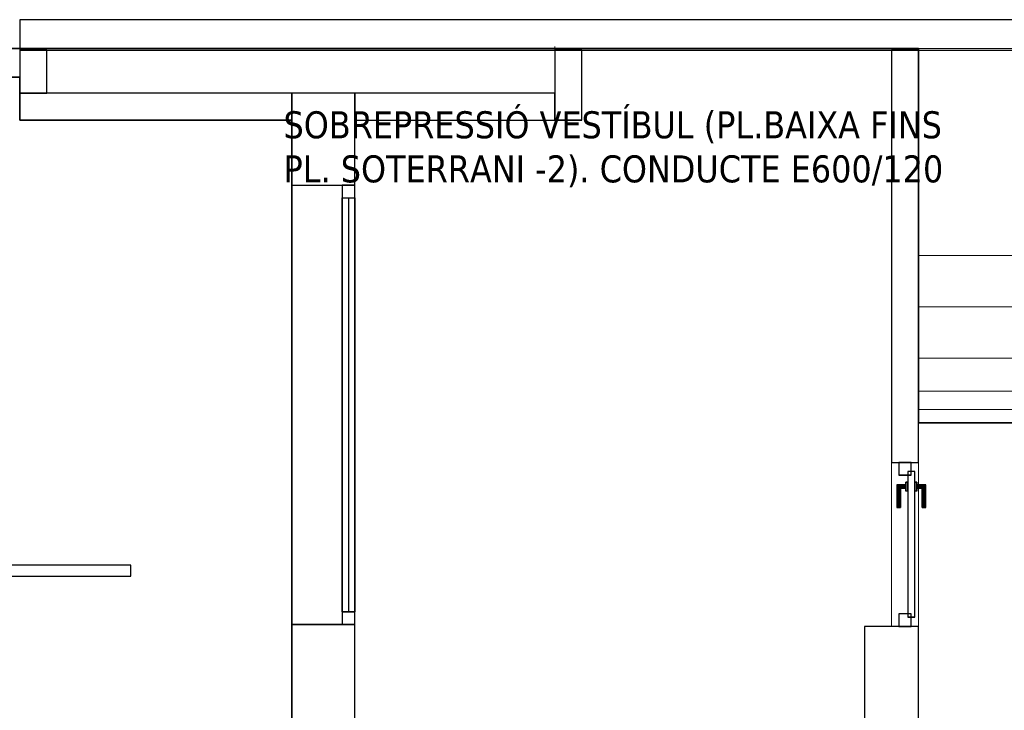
# Model space of a CAD drawing. Header units: metres. Extents: x 397.7 to 427.5, y 12.8 to 28.3.
# Tile 4 of 16: x 405.8 to 411.3, y 24.4 to 28.2. Entities that reach past the tile are written whole.
import ezdxf

# ---------------------------------------------------------------- set-up
doc = ezdxf.new("R2010")
doc.units = ezdxf.units.M
for name, color, linetype, lineweight, true_color in [('01_CARPINTERIA', 5, 'Continuous', 25, 0x0000ff), ('01_PROYECCION CARP', 7, 'Continuous', 25, 0x00007f), ('01_SUELOS', 7, 'Continuous', 25, 0x007f00)]:
    doc.layers.add(name, color=color, linetype=linetype, lineweight=lineweight, true_color=true_color)
for name, color, linetype, lineweight in [('A-GENM-____-OTLN', 7, 'Continuous', 18), ('A-WALL-____-MCUT', 7, 'Continuous', 25), ('A-WALL-____-OTLN', 7, 'Continuous', 25), ('G-____-____-TEXT', 7, 'Continuous', 30), ('S-STRS-____-OTLN', 7, 'Continuous', 18)]:
    doc.layers.add(name, color=color, linetype=linetype, lineweight=lineweight)
doc.styles.add('Tahoma_2', font='tahoma.ttf', dxfattribs={"height": 0.15})

# ---------------------------------------------------------------- blocks, each defined once
blk = doc.blocks.new('Family - Peldaño final-151515-09_CLI_AIRE_PSC')
at = {"layer": 'S-STRS-____-OTLN', "color": 253, "true_color": 0xaaaaaa}
for p, q in [((1.1998, 2.0879), (0, 2.0879)), ((0, 2.0879), (1.1998, 2.0879)), ((0, 2.0879), (0, 0.9379)), ((0, 0.9379), (0, 2.0879)), ((1.1998, 2.0879), (0, 2.0879)), ((0, 2.0879), (1.1998, 2.0879)), ((0, 2.0879), (0, 0.9379)), ((0, 0.9379), (0, 2.0879)), ((3.799, 2.0879), (0.952, 2.0879)), ((0.952, 2.0879), (1.1998, 2.0879)), ((0.952, 0.9379), (0.952, 2.0879)), ((1.1998, 0.9379), (1.1998, 2.0879)), ((1.1998, 2.0879), (1.1998, 0.9379)), ((1.519, 2.0879), (1.1998, 2.0879)), ((1.1998, 2.0879), (1.1998, 0.9379)), ((1.1998, 0.9379), (1.1998, 2.0879)), ((1.1998, 0.9379), (1.1998, 2.0879)), ((1.1998, 2.0879), (1.1998, 0.9379)), ((1.519, 2.0879), (1.1998, 2.0879)), ((1.1998, 2.0879), (1.519, 2.0879)), ((1.1998, 2.0879), (1.1998, 0.9379)), ((1.1998, 0.9379), (1.1998, 2.0879)), ((1.519, 0.9379), (1.519, 2.0879)), ((1.519, 2.0879), (1.804, 2.0879)), ((1.519, 0.9379), (1.519, 2.0879)), ((1.804, 2.0879), (1.519, 2.0879)), ((1.519, 2.0879), (1.804, 2.0879)), ((1.519, 2.0879), (1.519, 0.9379)), ((1.519, 0.9379), (1.519, 2.0879)), ((1.519, 0.9379), (1.519, 2.0879)), ((1.519, 2.0879), (1.519, 0.9379)), ((1.804, 2.0879), (2.089, 2.0879)), ((1.804, 0.9379), (1.804, 2.0879)), ((1.804, 0.9379), (1.804, 2.0879)), ((2.089, 2.0879), (1.804, 2.0879)), ((1.804, 2.0879), (2.089, 2.0879)), ((1.804, 2.0879), (1.804, 0.9379)), ((1.804, 0.9379), (1.804, 2.0879)), ((1.804, 0.9379), (1.804, 2.0879)), ((1.804, 2.0879), (1.804, 0.9379)), ((2.089, 2.0879), (2.374, 2.0879)), ((2.089, 0.9379), (2.089, 2.0879)), ((2.089, 0.9379), (2.089, 2.0879)), ((2.089, 0.9379), (2.089, 2.0879)), ((2.089, 2.0879), (2.089, 0.9379)), ((2.374, 2.0879), (2.089, 2.0879)), ((2.089, 2.0879), (2.374, 2.0879)), ((2.089, 2.0879), (2.089, 0.9379)), ((2.089, 0.9379), (2.089, 2.0879)), ((2.374, 2.0879), (2.659, 2.0879)), ((2.374, 0.9379), (2.374, 2.0879)), ((2.374, 0.9379), (2.374, 2.0879)), ((2.374, 0.9379), (2.374, 2.0879)), ((2.374, 2.0879), (2.374, 0.9379)), ((2.659, 2.0879), (2.374, 2.0879)), ((2.374, 2.0879), (2.659, 2.0879)), ((2.374, 2.0879), (2.374, 0.9379)), ((2.374, 0.9379), (2.374, 2.0879)), ((2.659, 2.0879), (2.944, 2.0879)), ((2.659, 0.9379), (2.659, 2.0879)), ((2.659, 0.9379), (2.659, 2.0879)), ((2.944, 2.0879), (2.659, 2.0879)), ((2.659, 2.0879), (2.944, 2.0879)), ((2.659, 2.0879), (2.659, 0.9379)), ((2.659, 0.9379), (2.659, 2.0879)), ((2.659, 0.9379), (2.659, 2.0879)), ((2.659, 2.0879), (2.659, 0.9379)), ((2.944, 2.0879), (3.229, 2.0879)), ((2.944, 0.9379), (2.944, 2.0879)), ((2.944, 0.9379), (2.944, 2.0879)), ((3.229, 2.0879), (2.944, 2.0879)), ((2.944, 2.0879), (3.229, 2.0879)), ((2.944, 2.0879), (2.944, 0.9379)), ((2.944, 0.9379), (2.944, 2.0879)), ((2.944, 0.9379), (2.944, 2.0879)), ((2.944, 2.0879), (2.944, 0.9379)), ((3.229, 2.0879), (3.514, 2.0879)), ((3.229, 0.9379), (3.229, 2.0879)), ((3.229, 0.9379), (3.229, 2.0879)), ((3.229, 0.9379), (3.229, 2.0879)), ((3.229, 2.0879), (3.229, 0.9379)), ((3.514, 2.0879), (3.229, 2.0879)), ((3.229, 2.0879), (3.514, 2.0879)), ((3.229, 2.0879), (3.229, 0.9379)), ((3.229, 0.9379), (3.229, 2.0879)), ((3.514, 2.0879), (3.799, 2.0879)), ((3.514, 0.9379), (3.514, 2.0879)), ((3.514, 0.9379), (3.514, 2.0879)), ((3.799, 2.0879), (3.514, 2.0879)), ((3.514, 2.0879), (3.799, 2.0879)), ((3.514, 2.0879), (3.514, 0.9379)), ((3.514, 0.9379), (3.514, 2.0879)), ((3.514, 0.9379), (3.514, 2.0879)), ((3.514, 2.0879), (3.514, 0.9379)), ((3.799, 2.0879), (3.799, 0.9379)), ((3.799, 0.9379), (3.799, 2.0879)), ((4.9492, 2.0879), (3.799, 2.0879)), ((3.799, 2.0879), (4.9492, 2.0879)), ((3.799, 2.0879), (3.799, 0.9379)), ((3.799, 0.9379), (3.799, 2.0879)), ((3.799, 0.9379), (3.799, 2.0879)), ((3.799, 2.0879), (3.799, 0.9379)), ((4.9492, 2.0879), (3.799, 2.0879)), ((3.799, 2.0879), (4.9492, 2.0879)), ((3.799, 2.0879), (3.799, 0.9379)), ((3.799, 0.9379), (3.799, 2.0879)), ((4.949, 0.9378), (4.9492, 2.0879)), ((4.9492, 2.0879), (4.949, 0.9378)), ((4.949, 0.9378), (4.9492, 2.0879)), ((4.9492, 2.0879), (4.949, 0.9378)), ((3.7991, 1.1372), (3.7989, 0.0002)), ((3.799, 0.9379), (3.7991, 1.1372)), ((3.7991, 1.1372), (4.9491, 1.1371)), ((4.9489, 0), (4.9491, 1.1371)), ((4.9491, 1.1371), (4.949, 0.9378)), ((0, 0.9379), (1.1998, 0.9379)), ((1.1998, 0.9379), (0, 0.9379)), ((0, 0.9379), (1.1998, 0.9379)), ((1.1998, 0.9379), (0, 0.9379)), ((0, 0.9379), (0, 0.1858)), ((0, 0.6529), (0, 0.9379)), ((0, 0.9379), (1.1998, 0.9379)), ((1.1998, 0.9379), (0, 0.9379)), ((1.1998, 0.9379), (0, 0.9379)), ((0, 0.9379), (1.1998, 0.9379)), ((0, 0.9379), (0, 0.6529)), ((0, 0.6529), (0, 0.9379)), ((1.1998, 0.9379), (0.952, 0.9379)), ((0.952, 0.9379), (3.799, 0.9379)), ((1.1998, 0.9379), (1.519, 0.9379)), ((1.1998, 0.1858), (1.1998, 0.9379)), ((1.1998, 0.9379), (1.1998, 0.6529)), ((1.1998, 0.6529), (1.1998, 0.9379)), ((1.1998, 0.9379), (1.1998, 0.6529)), ((1.1998, 0.9379), (1.519, 0.9379)), ((1.519, 0.9379), (1.1998, 0.9379)), ((1.804, 0.9379), (1.519, 0.9379)), ((1.519, 0.9379), (1.804, 0.9379)), ((1.804, 0.9379), (1.519, 0.9379)), ((2.089, 0.9379), (1.804, 0.9379)), ((1.804, 0.9379), (2.089, 0.9379)), ((2.089, 0.9379), (1.804, 0.9379)), ((2.374, 0.9379), (2.089, 0.9379)), ((2.089, 0.9379), (2.374, 0.9379)), ((2.374, 0.9379), (2.089, 0.9379)), ((2.659, 0.9379), (2.374, 0.9379)), ((2.374, 0.9379), (2.659, 0.9379)), ((2.659, 0.9379), (2.374, 0.9379)), ((2.944, 0.9379), (2.659, 0.9379)), ((2.659, 0.9379), (2.944, 0.9379)), ((2.944, 0.9379), (2.659, 0.9379)), ((3.229, 0.9379), (2.944, 0.9379)), ((2.944, 0.9379), (3.229, 0.9379)), ((3.229, 0.9379), (2.944, 0.9379)), ((3.514, 0.9379), (3.229, 0.9379)), ((3.229, 0.9379), (3.514, 0.9379)), ((3.514, 0.9379), (3.229, 0.9379)), ((3.799, 0.9379), (3.514, 0.9379)), ((3.514, 0.9379), (3.799, 0.9379)), ((3.799, 0.9379), (3.514, 0.9379)), ((3.799, 0.9379), (4.949, 0.9378)), ((4.949, 0.9378), (3.799, 0.9379)), ((4.949, 0.9378), (3.799, 0.9379)), ((3.799, 0.9379), (4.949, 0.9378)), ((3.799, 0.9379), (3.799, 0.5702)), ((3.799, 0.5702), (3.799, 0.9379)), ((3.799, 0.9379), (4.949, 0.9378)), ((4.949, 0.9378), (3.799, 0.9379)), ((4.949, 0.9378), (3.799, 0.9379)), ((3.799, 0.9379), (3.799, 0.5702)), ((3.799, 0.9379), (4.949, 0.9378)), ((4.949, 0.57), (4.949, 0.9378)), ((4.949, 0.9378), (4.949, 0.57)), ((4.949, 0.57), (4.949, 0.9378)), ((0, 0.3679), (0, 0.6529)), ((1.1998, 0.6529), (0, 0.6529)), ((1.1998, 0.6529), (0, 0.6529)), ((0, 0.6529), (1.1998, 0.6529)), ((1.1998, 0.6529), (0, 0.6529)), ((1.1998, 0.6529), (0, 0.6529)), ((0, 0.6529), (1.1998, 0.6529)), ((0, 0.6529), (0, 0.3679)), ((0, 0.3679), (0, 0.6529)), ((1.1998, 0.6529), (1.1998, 0.3679)), ((1.1998, 0.3679), (1.1998, 0.6529)), ((1.1998, 0.6529), (1.1998, 0.3679)), ((4.949, 0.57), (3.799, 0.5702)), ((3.799, 0.5702), (4.949, 0.57)), ((3.799, 0.5702), (3.799, 0.2852)), ((3.799, 0.2852), (3.799, 0.5702)), ((3.799, 0.5702), (4.949, 0.57)), ((4.949, 0.57), (3.799, 0.5702)), ((3.799, 0.5702), (4.949, 0.57)), ((3.799, 0.5702), (4.949, 0.57)), ((3.799, 0.2852), (3.799, 0.5702)), ((4.949, 0.285), (4.949, 0.57)), ((4.949, 0.57), (4.949, 0.285)), ((4.949, 0.57), (4.949, 0.285)), ((1.1998, 0.3679), (0, 0.3679)), ((0, 0.3679), (1.1998, 0.3679)), ((0, 0.3679), (0, 0.0829)), ((0, 0.0829), (0, 0.3679)), ((0, 0.3679), (0, 0.0829)), ((1.1998, 0.3679), (0, 0.3679)), ((1.1998, 0.3679), (0, 0.3679)), ((0, 0.3679), (1.1998, 0.3679)), ((1.1998, 0.3679), (0, 0.3679)), ((1.1998, 0.0829), (1.1998, 0.3679)), ((1.1998, 0.3679), (1.1998, 0.0829)), ((1.1998, 0.0829), (1.1998, 0.3679)), ((3.7989, 0.0002), (3.799, 0.2852)), ((3.799, 0.2852), (3.7989, 0.0002)), ((3.7989, 0.0002), (3.799, 0.2852)), ((3.799, 0.2852), (4.949, 0.285)), ((4.949, 0.285), (3.799, 0.2852)), ((3.799, 0.2852), (4.949, 0.285)), ((3.799, 0.2852), (4.949, 0.285)), ((4.949, 0.285), (3.799, 0.2852)), ((3.799, 0.2852), (4.949, 0.285)), ((4.949, 0.285), (4.9489, 0)), ((4.9489, 0), (4.949, 0.285)), ((4.949, 0.285), (4.9489, 0)), ((0, 0.1858), (0, 0.0829)), ((1.1998, 0.1858), (0, 0.1858)), ((1.1998, 0.0829), (1.1998, 0.1858)), ((0, 0.0829), (1.1998, 0.0829)), ((1.1998, 0.0829), (0, 0.0829)), ((0, 0.0829), (1.1998, 0.0829)), ((1.1998, 0.0829), (0, 0.0829)), ((4.9489, 0), (3.7989, 0.0002)), ((3.7989, 0.0002), (4.9489, 0)), ((3.7989, 0.0002), (4.9489, 0)), ((4.9489, 0), (3.7989, 0.0002))]:
    blk.add_line(p, q, dxfattribs=at)
blk = doc.blocks.new('Family - Forjat P5-151942-09_CLI_AIRE_PSC')
at = {"layer": '01_SUELOS', "color": 9, "true_color": 0xaad4aa}
for p, q in [((12.5318, 14.9576), (2.9654, 14.9576)), ((2.9654, 14.9576), (12.5318, 14.9576)), ((12.5318, 12.8788), (12.5318, 14.9576)), ((12.5318, 14.9576), (12.5318, 12.8788)), ((17.4818, 12.8815), (12.5318, 12.8788)), ((12.5318, 12.8788), (17.4818, 12.8815))]:
    blk.add_line(p, q, dxfattribs=at)
blk = doc.blocks.new('Family - Mur PSC-156032-09_CLI_AIRE_PSC')
at = {"layer": 'A-WALL-____-MCUT', "color": 253, "true_color": 0xaaaaaa}
for p, q in [((0, 0.15), (0, 0)), ((0.2387, 0.15), (0, 0.15)), ((0.2387, 0), (0.2387, 0.15)), ((0, 0), (0.2387, 0))]:
    blk.add_line(p, q, dxfattribs=at)
at = {"layer": 'A-WALL-____-OTLN', "color": 253, "true_color": 0xaaaaaa}
for p, q in [((0, 0.15), (0, 0)), ((0.2387, 0.15), (0, 0.15)), ((0.2387, 0), (0.2387, 0.15)), ((0, 0), (0.2387, 0))]:
    blk.add_line(p, q, dxfattribs=at)
at = {"layer": 'A-WALL-____-OTLN', "color": 253, "lineweight": 18, "true_color": 0xaaaaaa}
blk.add_line((-0.0203, 0), (0.3887, 0), dxfattribs=at)
blk = doc.blocks.new('Family - LONDR55-XX_ZZ-ARQ-CAA-M3D-Londres55-156046-09_CLI_AIRE_PSC')
at = {"layer": '01_CARPINTERIA', "color": 161, "true_color": 0xaaaaff}
for p, q in [((0.1263, 0.1487), (0.125, 0.15)), ((0.125, 0.15), (0.125, 0.1)), ((0.125, 0.15), (0.1263, 0.1487)), ((0.25, 0.15), (0.125, 0.15)), ((0.13, 0.145), (0.1263, 0.1487)), ((0.1263, 0.1487), (0.1263, 0.1)), ((0.1263, 0.1487), (0.1263, 0.1)), ((0.1263, 0.1487), (0.13, 0.145)), ((0.25, 0.1487), (0.1263, 0.1487)), ((0.25, 0.1487), (0.1263, 0.1487)), ((0.135, 0.14), (0.13, 0.145)), ((0.13, 0.145), (0.13, 0.1)), ((0.13, 0.145), (0.13, 0.1)), ((0.13, 0.145), (0.135, 0.14)), ((0.25, 0.145), (0.13, 0.145)), ((0.25, 0.145), (0.13, 0.145)), ((0.135, 0.1), (0.135, 0.14)), ((0.135, 0.14), (0.135, 0.1)), ((0.135, 0.14), (0.14, 0.135)), ((0.14, 0.135), (0.135, 0.14)), ((0.135, 0.14), (0.25, 0.14)), ((0.25, 0.14), (0.135, 0.14)), ((0.14, 0.135), (0.14, 0.1)), ((0.14, 0.135), (0.1437, 0.1313)), ((0.1437, 0.1313), (0.14, 0.135)), ((0.14, 0.135), (0.14, 0.1)), ((0.25, 0.135), (0.14, 0.135)), ((0.25, 0.135), (0.14, 0.135)), ((0.1437, 0.1313), (0.1437, 0.1)), ((0.1437, 0.1313), (0.145, 0.13)), ((0.145, 0.13), (0.1437, 0.1313)), ((0.1437, 0.1313), (0.1437, 0.1)), ((0.25, 0.1313), (0.1437, 0.1313)), ((0.25, 0.1313), (0.1437, 0.1313)), ((0.145, 0.13), (0.145, 0.1)), ((0.25, 0.13), (0.145, 0.13)), ((0.25, 0.1487), (0.25, 0.15)), ((0.25, 0.15), (0.25, 0.1487)), ((0.25, 0.145), (0.25, 0.1487)), ((0.25, 0.1487), (0.25, 0.145)), ((0.25, 0.145), (0.25, 0.14)), ((0.25, 0.14), (0.25, 0.145)), ((0.25, 0.14), (0.25, 0.135)), ((0.25, 0.135), (0.25, 0.14)), ((0.25, 0.135), (0.25, 0.1313)), ((0.25, 0.1313), (0.25, 0.135)), ((0.25, 0.1313), (0.25, 0.13)), ((0.25, 0.13), (0.25, 0.1313)), ((0.07, 0.07), (0, 0.07)), ((0, 0.07), (0, 0)), ((0.07, 0.07), (0, 0.07)), ((0, 0.07), (0, 0)), ((0.86, 0.09), (0.05, 0.09)), ((0.05, 0.09), (0.05, 0.05)), ((0.86, 0.09), (0.05, 0.09)), ((0.05, 0.09), (0.05, 0.05)), ((0.07, 0), (0.07, 0.07)), ((0.07, 0.07), (0.07, 0)), ((0.16, 0.1), (0.11, 0.1)), ((0.11, 0.1), (0.16, 0.1)), ((0.11, 0.1), (0.11, 0.09)), ((0.11, 0.09), (0.11, 0.1)), ((0.16, 0.09), (0.11, 0.09)), ((0.11, 0.09), (0.16, 0.09)), ((0.1263, 0.1), (0.125, 0.1)), ((0.125, 0.1), (0.1263, 0.1)), ((0.13, 0.1), (0.1263, 0.1)), ((0.1263, 0.1), (0.13, 0.1)), ((0.135, 0.1), (0.13, 0.1)), ((0.13, 0.1), (0.135, 0.1)), ((0.14, 0.1), (0.135, 0.1)), ((0.135, 0.1), (0.14, 0.1)), ((0.14, 0.1), (0.1437, 0.1)), ((0.1437, 0.1), (0.14, 0.1)), ((0.1437, 0.1), (0.145, 0.1)), ((0.145, 0.1), (0.1437, 0.1)), ((0.16, 0.1), (0.16, 0.09)), ((0.16, 0.1), (0.16, 0.09)), ((0.91, 0.07), (0.84, 0.07)), ((0.84, 0.07), (0.84, 0)), ((0.91, 0.07), (0.84, 0.07)), ((0.84, 0.07), (0.84, 0)), ((0.86, 0.05), (0.86, 0.09)), ((0.86, 0.09), (0.86, 0.05)), ((0.91, 0), (0.91, 0.07)), ((0.91, 0.07), (0.91, 0)), ((0, 0), (0.07, 0)), ((0, 0), (0.07, 0)), ((0.05, 0.05), (0.86, 0.05)), ((0.05, 0.05), (0.86, 0.05)), ((0.11, 0.05), (0.16, 0.05)), ((0.16, 0.05), (0.11, 0.05)), ((0.11, 0.05), (0.11, 0.04)), ((0.11, 0.04), (0.11, 0.05)), ((0.11, 0.04), (0.16, 0.04)), ((0.16, 0.04), (0.11, 0.04)), ((0.1263, 0.04), (0.125, 0.04)), ((0.125, 0.04), (0.1263, 0.04)), ((0.125, 0.04), (0.125, -0.01)), ((0.13, 0.04), (0.1263, 0.04)), ((0.1263, 0.04), (0.13, 0.04)), ((0.1263, 0.04), (0.1263, -0.0087)), ((0.1263, 0.04), (0.1263, -0.0087)), ((0.13, 0.04), (0.135, 0.04)), ((0.135, 0.04), (0.13, 0.04)), ((0.13, 0.04), (0.13, -0.005)), ((0.13, 0.04), (0.13, -0.005)), ((0.135, 0), (0.13, -0.005)), ((0.135, 0.04), (0.14, 0.04)), ((0.14, 0.04), (0.135, 0.04)), ((0.135, 0), (0.135, 0.04)), ((0.135, 0.04), (0.135, 0)), ((0.14, 0.005), (0.135, 0)), ((0.135, 0), (0.14, 0.005)), ((0.25, 0), (0.135, 0)), ((0.135, 0), (0.25, 0)), ((0.14, 0.04), (0.1437, 0.04)), ((0.1437, 0.04), (0.14, 0.04)), ((0.14, 0.04), (0.14, 0.005)), ((0.14, 0.04), (0.14, 0.005)), ((0.1437, 0.0087), (0.14, 0.005)), ((0.14, 0.005), (0.1437, 0.0087)), ((0.14, 0.005), (0.25, 0.005)), ((0.14, 0.005), (0.25, 0.005)), ((0.1437, 0.04), (0.145, 0.04)), ((0.145, 0.04), (0.1437, 0.04)), ((0.1437, 0.04), (0.1437, 0.0087)), ((0.1437, 0.04), (0.1437, 0.0087)), ((0.145, 0.01), (0.1437, 0.0087)), ((0.1437, 0.0087), (0.145, 0.01)), ((0.1437, 0.0087), (0.25, 0.0087)), ((0.1437, 0.0087), (0.25, 0.0087)), ((0.145, 0.04), (0.145, 0.01)), ((0.145, 0.01), (0.25, 0.01)), ((0.16, 0.05), (0.16, 0.04)), ((0.16, 0.05), (0.16, 0.04)), ((0.25, 0.0087), (0.25, 0.01)), ((0.25, 0.01), (0.25, 0.0087)), ((0.25, 0.005), (0.25, 0.0087)), ((0.25, 0.0087), (0.25, 0.005)), ((0.25, 0.005), (0.25, 0)), ((0.25, 0), (0.25, 0.005)), ((0.25, 0), (0.25, -0.005)), ((0.25, -0.005), (0.25, 0)), ((0.84, 0), (0.91, 0)), ((0.84, 0), (0.91, 0)), ((0.125, -0.01), (0.1263, -0.0087)), ((0.1263, -0.0087), (0.125, -0.01)), ((0.125, -0.01), (0.25, -0.01)), ((0.1263, -0.0087), (0.13, -0.005)), ((0.13, -0.005), (0.1263, -0.0087)), ((0.1263, -0.0087), (0.25, -0.0087)), ((0.1263, -0.0087), (0.25, -0.0087)), ((0.13, -0.005), (0.135, 0)), ((0.13, -0.005), (0.25, -0.005)), ((0.13, -0.005), (0.25, -0.005)), ((0.25, -0.005), (0.25, -0.0087)), ((0.25, -0.0087), (0.25, -0.005)), ((0.25, -0.0087), (0.25, -0.01)), ((0.25, -0.01), (0.25, -0.0087))]:
    blk.add_line(p, q, dxfattribs=at)
blk = doc.blocks.new('Family - Porta PSC-156047-09_CLI_AIRE_PSC')
blk.add_blockref('Family - LONDR55-XX_ZZ-ARQ-CAA-M3D-Londres55-156046-09_CLI_AIRE_PSC', (0, 0))
blk = doc.blocks.new('Family - Evans PSC-156072-09_CLI_AIRE_PSC')
at = {"layer": 'A-WALL-____-MCUT', "color": 253, "true_color": 0xaaaaaa}
for p, q in [((0.91, 0.15), (0.91, 0)), ((3.1987, 0.15), (0.91, 0.15)), ((3.1987, 0), (3.1987, 0.15)), ((0.91, 0), (3.1987, 0))]:
    blk.add_line(p, q, dxfattribs=at)
at = {"layer": 'A-WALL-____-OTLN', "color": 253, "true_color": 0xaaaaaa}
for p, q in [((0.91, 0.15), (0.91, 0)), ((3.1987, 0.15), (0.91, 0.15)), ((3.1987, 0), (3.1987, 0.15)), ((0.91, 0), (3.1987, 0))]:
    blk.add_line(p, q, dxfattribs=at)
at = {"layer": 'A-WALL-____-OTLN', "color": 253, "lineweight": 18, "true_color": 0xaaaaaa}
blk.add_line((0, 0), (3.12, 0), dxfattribs=at)
blk = doc.blocks.new('Family - Vano porta PSC-156074-09_CLI_AIRE_PSC')
at = {"layer": 'A-GENM-____-OTLN', "color": 253, "true_color": 0xaaaaaa}
for p, q in [((410.8269, 25.7696), (410.6769, 25.7696)), ((410.6769, 25.7696), (410.6769, 24.8596)), ((410.8269, 25.7696), (410.6769, 25.7696)), ((410.6769, 24.8596), (410.6769, 25.7696)), ((410.8269, 24.8596), (410.8269, 25.7696)), ((410.8269, 25.7696), (410.8269, 24.8596)), ((410.6769, 24.8596), (410.8269, 24.8596)), ((410.8269, 24.8596), (410.6769, 24.8596))]:
    blk.add_line(p, q, dxfattribs=at)
blk = doc.blocks.new('Family - Mur PSC-156079-09_CLI_AIRE_PSC')
at = {"layer": 'A-WALL-____-MCUT', "color": 253, "true_color": 0xaaaaaa}
for p, q in [((0, 0.15), (0, 0)), ((1.5099, 0.15), (0, 0.15)), ((1.5099, 0), (1.5099, 0.15)), ((1.8599, 0.15), (1.8599, 0)), ((2.97, 0.15), (1.8599, 0.15)), ((2.97, 0), (2.97, 0.15)), ((0, 0), (1.5099, 0)), ((1.8599, 0), (2.97, 0))]:
    blk.add_line(p, q, dxfattribs=at)
at = {"layer": 'A-WALL-____-OTLN', "color": 253, "true_color": 0xaaaaaa}
for p, q in [((0, 0.15), (0, 0)), ((1.5099, 0.15), (0, 0.15)), ((1.5099, 0), (1.5099, 0.15)), ((1.8599, 0.15), (1.8599, 0)), ((2.97, 0.15), (1.8599, 0.15)), ((2.97, 0), (2.97, 0.15)), ((0, 0), (1.5099, 0)), ((1.8599, 0), (2.97, 0)), ((3.12, 0), (2.97, 0)), ((3.0327, 0), (2.97, 0)), ((2.97, 0), (3.12, 0)), ((2.97, 0), (3.0573, 0)), ((3.12, 0), (3.0327, 0)), ((3.0573, 0), (3.12, 0))]:
    blk.add_line(p, q, dxfattribs=at)
blk = doc.blocks.new('Family - Evans PSC-156085-09_CLI_AIRE_PSC')
at = {"layer": 'A-WALL-____-MCUT', "color": 253, "true_color": 0xaaaaaa}
for p, q in [((5.9705, 0.06), (0, 0.06)), ((0, 0.06), (0, 0)), ((0, 0), (5.9586, 0))]:
    blk.add_line(p, q, dxfattribs=at)
at = {"layer": 'A-WALL-____-OTLN', "color": 253, "true_color": 0xaaaaaa}
for p, q in [((5.9705, 0.06), (0, 0.06)), ((0, 0.06), (0, 0)), ((0, 0), (5.9586, 0))]:
    blk.add_line(p, q, dxfattribs=at)
at = {"layer": 'A-WALL-____-OTLN', "color": 253, "lineweight": 18, "true_color": 0xaaaaaa}
blk.add_line((0, 0), (5.9589, 0), dxfattribs=at)
blk = doc.blocks.new('Family - Mur PSC-156091-09_CLI_AIRE_PSC')
at = {"layer": 'A-WALL-____-MCUT', "color": 253, "true_color": 0xaaaaaa}
for p, q in [((0, 0.15), (0, 0)), ((0.3887, 0.15), (0, 0.15)), ((0.3887, 0), (0.3887, 0.15)), ((0, 0), (0.3887, 0))]:
    blk.add_line(p, q, dxfattribs=at)
at = {"layer": 'A-WALL-____-OTLN', "color": 253, "true_color": 0xaaaaaa}
for p, q in [((0, 0.15), (0, 0)), ((0.3887, 0.15), (0, 0.15)), ((0.3887, 0), (0.3887, 0.15)), ((0, 0), (0.3887, 0))]:
    blk.add_line(p, q, dxfattribs=at)
at = {"layer": 'A-WALL-____-OTLN', "color": 253, "lineweight": 18, "true_color": 0xaaaaaa}
blk.add_line((-0.0203, 0), (0.3887, 0), dxfattribs=at)
blk = doc.blocks.new('Family - Paviment PSC-156093-09_CLI_AIRE_PSC')
at = {"layer": '01_SUELOS', "color": 9, "true_color": 0xaad4aa}
for p, q in [((7.708, 14.6593), (2.9039, 14.6593)), ((2.9039, 14.6593), (7.708, 14.6593)), ((7.708, 14.4206), (7.708, 14.6593)), ((7.708, 14.6593), (7.708, 14.4206)), ((9.2179, 14.4206), (7.708, 14.4206)), ((7.708, 14.4206), (9.2179, 14.4206)), ((9.2179, 10.9006), (9.2179, 14.4206)), ((9.2179, 14.4206), (9.2179, 10.9006))]:
    blk.add_line(p, q, dxfattribs=at)
blk = doc.blocks.new('Family - LONDR55-XX_ZZ-ARQ-CAA-M3D-Londres55-156104-09_CLI_AIRE_PSC')
at = {"layer": 'A-WALL-____-MCUT', "color": 253, "true_color": 0xaaaaaa}
for p, q in [((15.44, 0.17), (0, 0.17)), ((15.44, 0), (15.44, 0.17)), ((0, 0), (15.44, 0))]:
    blk.add_line(p, q, dxfattribs=at)
at = {"layer": 'A-WALL-____-OTLN', "color": 253, "true_color": 0xaaaaaa}
for p, q in [((15.44, 0.17), (0, 0.17)), ((15.44, 0), (15.44, 0.17)), ((0, 0), (15.44, 0))]:
    blk.add_line(p, q, dxfattribs=at)
at = {"layer": 'A-WALL-____-OTLN', "color": 253, "lineweight": 18, "true_color": 0xaaaaaa}
blk.add_line((0, 0), (15.44, 0), dxfattribs=at)
blk = doc.blocks.new('Family - Mur PSC-156112-09_CLI_AIRE_PSC')
at = {"layer": 'A-WALL-____-MCUT', "color": 253, "true_color": 0xaaaaaa}
for p, q in [((0.55, 0.3), (0, 0.3)), ((0, 0.3), (0, 0)), ((0.55, 0), (0.55, 0.3)), ((0, 0), (0.55, 0))]:
    blk.add_line(p, q, dxfattribs=at)
at = {"layer": 'A-WALL-____-OTLN', "color": 253, "true_color": 0xaaaaaa}
for p, q in [((0.55, 0.3), (0, 0.3)), ((0, 0.3), (0, 0)), ((0.55, 0), (0.55, 0.3)), ((0, 0), (0.55, 0))]:
    blk.add_line(p, q, dxfattribs=at)
at = {"layer": 'A-WALL-____-OTLN', "color": 253, "lineweight": 18, "true_color": 0xaaaaaa}
blk.add_line((0, 0), (0.55, 0), dxfattribs=at)
blk = doc.blocks.new('Family - LONDR55-XX_ZZ-ARQ-CAA-M3D-Londres55-156125-09_CLI_AIRE_PSC')
at = {"layer": '01_CARPINTERIA', "color": 9, "true_color": 0xaaaad4}
for p, q in [((0.07, 0.07), (0, 0.07)), ((0, 0.07), (0, 0)), ((0.07, 0), (0.07, 0.07)), ((2.44, 0.07), (2.37, 0.07)), ((2.37, 0.07), (2.37, 0)), ((2.44, 0), (2.44, 0.07)), ((0, 0), (0.07, 0)), ((2.37, 0), (2.44, 0))]:
    blk.add_line(p, q, dxfattribs=at)
at = {"layer": '01_PROYECCION CARP', "color": 9, "true_color": 0xaaaad4}
for p, q in [((0, 0), (0, 0.07)), ((0.07, 0.07), (0, 0.07)), ((2.37, 0.07), (0.07, 0.07)), ((0.07, 0.07), (2.37, 0.07)), ((0.07, 0), (0.07, 0.07)), ((0.07, 0), (0.07, 0.07)), ((0.07, 0), (0.07, 0.07)), ((2.37, 0), (2.37, 0.07)), ((2.37, 0.07), (2.37, 0)), ((2.37, 0), (2.37, 0.07)), ((2.44, 0.07), (2.37, 0.07)), ((2.44, 0), (2.44, 0.07)), ((0, 0), (0.07, 0)), ((0.07, 0.035), (2.37, 0.035)), ((0.07, 0.035), (2.37, 0.035)), ((2.37, 0), (0.07, 0)), ((0.07, 0), (2.37, 0)), ((2.37, 0), (2.44, 0))]:
    blk.add_line(p, q, dxfattribs=at)
blk = doc.blocks.new('Family - Finestra PSC-156126-09_CLI_AIRE_PSC')
blk.add_blockref('Family - LONDR55-XX_ZZ-ARQ-CAA-M3D-Londres55-156125-09_CLI_AIRE_PSC', (0, 0))
blk = doc.blocks.new('Family - Mur PSC-156137-09_CLI_AIRE_PSC')
at = {"layer": 'A-WALL-____-MCUT', "color": 253, "true_color": 0xaaaaaa}
for p, q in [((0.51, 0.35), (0, 0.35)), ((0, 0.35), (0, 0)), ((0.51, 0), (0.51, 0.35)), ((2.95, 0.35), (2.95, 0)), ((3.67, 0.35), (2.95, 0.35)), ((3.67, 0), (3.67, 0.35)), ((0, 0), (0.51, 0)), ((2.95, 0), (3.67, 0))]:
    blk.add_line(p, q, dxfattribs=at)
at = {"layer": 'A-WALL-____-OTLN', "color": 253, "true_color": 0xaaaaaa}
for p, q in [((3.67, 0.35), (0, 0.35)), ((0, 0.35), (0, 0)), ((0.51, 0), (0.51, 0.35)), ((2.95, 0.35), (0.51, 0.35)), ((2.95, 0), (2.95, 0.35)), ((3.67, 0), (3.67, 0.35)), ((0, 0), (3.67, 0)), ((0.51, 0), (2.95, 0))]:
    blk.add_line(p, q, dxfattribs=at)
at = {"layer": 'A-WALL-____-OTLN', "color": 253, "lineweight": 18, "true_color": 0xaaaaaa}
blk.add_line((0, 0), (3.67, 0), dxfattribs=at)
blk = doc.blocks.new('Family - Vano finestra PSC-156139-09_CLI_AIRE_PSC')
at = {"layer": 'A-GENM-____-OTLN', "color": 253, "true_color": 0xaaaaaa}
for p, q in [((407.6969, 27.3096), (407.3469, 27.3096)), ((407.3469, 27.3096), (407.3469, 24.8696)), ((407.6969, 27.3096), (407.3469, 27.3096)), ((407.3469, 24.8696), (407.3469, 27.3096)), ((407.6969, 24.8696), (407.6969, 27.3096)), ((407.6969, 27.3096), (407.6969, 24.8696)), ((407.3469, 24.8696), (407.6969, 24.8696)), ((407.6969, 24.8696), (407.3469, 24.8696))]:
    blk.add_line(p, q, dxfattribs=at)
blk = doc.blocks.new('LONDR55-XX_ZZ-ARQ-CAA-M3D-Londres55_ifc-1-09_CLI_AIRE_PSC')
at = {"layer": '01_CARPINTERIA', "color": 253, "lineweight": 18, "true_color": 0xaaaaaa, "rotation": 270}
blk.add_blockref('Family - Porta PSC-156047-09_CLI_AIRE_PSC', (410.7169, 25.7696), dxfattribs=at)
at = {"layer": '01_PROYECCION CARP', "color": 253, "lineweight": 18, "true_color": 0xaaaaaa, "rotation": 270}
blk.add_blockref('Family - Finestra PSC-156126-09_CLI_AIRE_PSC', (407.6269, 27.3096), dxfattribs=at)
at = {"layer": '01_SUELOS', "color": 253, "lineweight": 18, "true_color": 0xaaaaaa}
for name, p in [('Family - Forjat P5-151942-09_CLI_AIRE_PSC', (398.2952, 13.1106)), ('Family - Paviment PSC-156093-09_CLI_AIRE_PSC', (398.1289, 13.249))]:
    blk.add_blockref(name, p, dxfattribs=at)
at = {"layer": 'A-GENM-____-OTLN', "color": 253, "lineweight": 18, "true_color": 0xaaaaaa}
for name in ['Family - Vano finestra PSC-156139-09_CLI_AIRE_PSC', 'Family - Vano porta PSC-156074-09_CLI_AIRE_PSC']:
    blk.add_blockref(name, (0, 0), dxfattribs=at)
at = {"layer": 'A-WALL-____-OTLN', "color": 253, "lineweight": 18, "true_color": 0xaaaaaa}
for name, p, rotation in [('Family - LONDR55-XX_ZZ-ARQ-CAA-M3D-Londres55-156104-09_CLI_AIRE_PSC', (421.2769, 28.2282), 180), ('Family - Mur PSC-156032-09_CLI_AIRE_PSC', (405.8369, 28.0582), 270.0026484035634), ('Family - Mur PSC-156091-09_CLI_AIRE_PSC', (408.8069, 28.0582), 270.0026484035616), ('Family - Evans PSC-156072-09_CLI_AIRE_PSC', (410.8269, 24.8596), 90), ('Family - Mur PSC-156079-09_CLI_AIRE_PSC', (405.8369, 27.6696), 0.0001273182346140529), ('Family - Mur PSC-156137-09_CLI_AIRE_PSC', (407.3469, 27.8196), 270), ('Family - Evans PSC-156085-09_CLI_AIRE_PSC', (406.4547, 25.1986), 180), ('Family - Mur PSC-156112-09_CLI_AIRE_PSC', (410.5269, 24.8596), 270)]:
    blk.add_blockref(name, p, dxfattribs=dict(at, rotation=rotation))
at = {"layer": 'S-STRS-____-OTLN', "color": 253, "lineweight": 18, "true_color": 0xaaaaaa}
blk.add_blockref('Family - Peldaño final-151515-09_CLI_AIRE_PSC', (410.8278, 25.9803), dxfattribs=at)

msp = doc.modelspace()

# ---------------------------------------------------------------- block references
at = {"lineweight": 5}
msp.add_blockref('LONDR55-XX_ZZ-ARQ-CAA-M3D-Londres55_ifc-1-09_CLI_AIRE_PSC', (0, 0), dxfattribs=at)

# ---------------------------------------------------------------- texts
at = {"layer": 'G-____-____-TEXT', "char_height": 0.15, "attachment_point": 1, "style": 'Tahoma_2'}
for s, insert, width in [('SOBREPRESSIÓ VESTÍBUL (PL.BAIXA FINS ', (407.3016, 27.7197), 4.701897), ('PL. SOTERRANI -2). CONDUCTE E600/120', (407.3016, 27.4749), 4.577636)]:
    msp.add_mtext(s, dxfattribs=dict(at, insert=insert, width=width))

doc.saveas('drawing.dxf')
